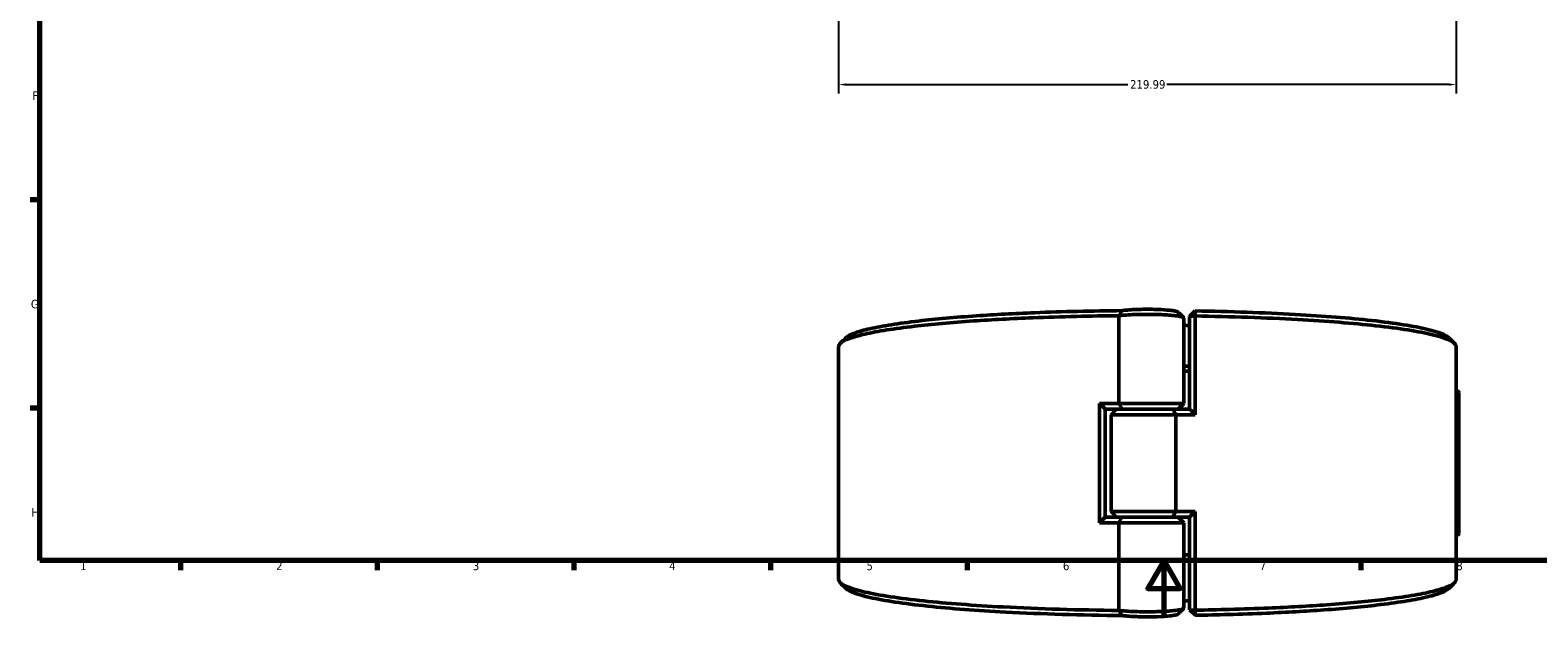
# Model space of a CAD drawing. Header units: millimetres. Extents: x 0 to 893, y 0 to 988.
# Tile 1 of 20: x 17 to 554, y 0 to 209. Entities that reach past the tile are written whole.
import ezdxf

# ---------------------------------------------------------------- set-up
doc = ezdxf.new("R2010")
doc.units = ezdxf.units.MM
for name, color, linetype, lineweight in [('Border (ANSI)', 7, 'Continuous', 70), ('Dimension (ANSI)', 7, 'Continuous', 25), ('Visible (ANSI)', 7, 'Continuous', 50), ('Visible Narrow (ANSI)', 7, 'Continuous', 35)]:
    doc.layers.add(name, color=color, linetype=linetype, lineweight=lineweight)
doc.styles.add('Note Text (ANSI)', font='tahoma.ttf')
doc.dimstyles.new('Default - mm (ANSI)', dxfattribs={"dimtxt": 3.048, "dimasz": 2.5, "dimexe": 3.175, "dimexo": 1.6002, "dimgap": 0.8, "dimtad": 0, "dimtoh": 1, "dimrnd": 1e-08, "dimzin": 4, "dimdsep": 46, "dimtxsty": 'Note Text (ANSI)', "dimcen": 0.09, "dimdle": 10, "dimclrd": 256, "dimclre": 256, "dimclrt": 256, "dimadec": 1, "dimazin": 1, "dimtfac": 1, "dimtofl": 0, "dimtmove": 0, "dimatfit": 3, "dimfxl": 1, "dimtolj": 1, "dimtzin": 4, "dimlwd": -1, "dimlwe": -1, "dimarcsym": 0})

# ---------------------------------------------------------------- blocks, each defined once
blk = doc.blocks.new('Borders Default Border')
at = {"layer": 'Border (ANSI)'}
for p, q in [((20, 148.5), (16.55, 148.5)), ((20, 74.25), (16.55, 74.25)), ((70.08, 20), (70.08, 16.55)), ((140.17, 20), (140.17, 16.55)), ((210.25, 20), (210.25, 16.55)), ((280.33, 20), (280.33, 16.55)), ((350.42, 20), (350.42, 16.55)), ((490.58, 20), (490.58, 16.55))]:
    blk.add_line(p, q, dxfattribs=at)
at = {"layer": 'Border (ANSI)', "flags": 128}
for points in [[(20, 20), (20, 574), (821, 574), (821, 20), (20, 20)], [(420.5, 0), (420.5, 20), (414.73, 10), (426.27, 10), (420.5, 20)]]:
    blk.add_lwpolyline(points, dxfattribs=at)
at = {"layer": 'Border (ANSI)', "char_height": 3.05, "attachment_point": 7, "style": 'Note Text (ANSI)'}
for s, insert in [('F', (17.29, 184.1)), ('G', (16.81, 109.79)), ('H', (16.97, 35.6)), ('1', (34.35, 16.55)), ('2', (104.2, 16.55)), ('3', (174.26, 16.49)), ('4', (244.23, 16.55)), ('5', (314.48, 16.49)), ('6', (384.49, 16.49)), ('7', (454.6, 16.55)), ('8', (524.63, 16.48))]:
    blk.add_mtext(s, dxfattribs=dict(at, insert=insert))
blk = doc.blocks.new('*D7')
at = {"layer": 'Defpoints', "color": 0, "transparency": 16777216}
for p in [(304.58, 326.48), (524.58, 327.54), (524.58, 189.59)]:
    blk.add_point(p, dxfattribs=at)
at = {"layer": 'Dimension (ANSI)', "transparency": 16777216}
for p, q in [((304.58, 324.88), (304.58, 186.42)), ((524.58, 325.94), (524.58, 186.42)), ((307.08, 189.59), (407.62, 189.59)), ((522.08, 189.59), (421.54, 189.59))]:
    blk.add_line(p, q, dxfattribs=at)
for points in [[(307.08, 190.01), (307.08, 189.18), (304.58, 189.59)], [(522.08, 190.01), (522.08, 189.18), (524.58, 189.59)]]:
    blk.add_solid(points, dxfattribs=at)
at = {"layer": 'Dimension (ANSI)', "transparency": 16777216, "insert": (408.42, 191.18), "char_height": 3.048, "attachment_point": 1, "style": 'Note Text (ANSI)'}
blk.add_mtext('\\A1;219.99', dxfattribs=at)

msp = doc.modelspace()

# ---------------------------------------------------------------- linework, layer by layer
at = {"layer": 'Visible (ANSI)'}
for p, q in [((429.631, 106.951), (431.631, 108.93)), ((404.464, 107.213), (404.464, 75.958)), ((427.531, 75.958), (427.531, 106.397)), ((431.609, 107.133), (429.631, 106.951)), ((429.631, 106.951), (429.631, 73.939)), ((431.609, 71.958), (431.609, 107.133)), ((304.581, 13.216), (304.581, 96.201)), ((524.581, 13.216), (524.581, 96.201)), ((397.552, 75.958), (397.552, 33.458)), ((397.552, 75.958), (404.464, 75.958)), ((404.464, 75.958), (427.531, 75.958)), ((425.531, 73.958), (427.531, 75.958)), ((525.107, 80.333), (524.581, 80.361)), ((525.581, 79.834), (525.581, 29.583)), ((399.531, 73.977), (399.531, 35.439)), ((405.535, 73.958), (399.531, 73.958)), ((403.631, 73.958), (401.631, 71.958)), ((424.698, 71.958), (401.631, 71.958)), ((401.631, 37.458), (401.631, 71.958)), ((423.627, 73.958), (405.535, 73.958)), ((405.535, 73.958), (423.627, 73.958)), ((423.627, 73.958), (429.631, 73.958)), ((431.609, 71.958), (424.698, 71.958)), ((424.698, 37.458), (424.698, 71.958)), ((404.464, 33.458), (397.552, 33.458)), ((399.531, 35.458), (405.535, 35.458)), ((401.631, 37.458), (424.698, 37.458)), ((403.631, 35.458), (401.631, 37.458)), ((427.531, 33.458), (404.464, 33.458)), ((404.464, 33.458), (404.464, 2.204)), ((405.535, 35.458), (423.627, 35.458)), ((423.627, 35.458), (405.535, 35.458)), ((429.631, 35.458), (423.627, 35.458)), ((424.698, 37.458), (431.609, 37.458)), ((425.531, 35.458), (427.531, 33.458)), ((427.531, 3.02), (427.531, 33.458)), ((429.631, 35.477), (429.631, 2.465)), ((431.609, 2.284), (431.609, 37.458)), ((525.107, 29.083), (524.581, 29.056)), ((429.631, 2.465), (431.609, 2.284)), ((431.631, 0.487), (429.631, 2.465))]:
    msp.add_line(p, q, dxfattribs=at)
for centre, radius, start, end in [((414.581, 54.708), 51, 72.83658, 75.29031), ((525.081, 79.834), 0.5, 0, 87), ((525.081, 29.583), 0.5, 273, 0), ((414.581, 54.708), 51, 284.70969, 287.16342)]:
    msp.add_arc(centre, radius, start, end, dxfattribs=at)
for points, knots in [([(405.538, 109.028), (400.207, 108.983), (394.91, 108.898), (384.499, 108.65), (379.385, 108.487), (367.14, 107.994), (360.181, 107.621), (349.894, 106.916), (346.251, 106.63), (339.358, 106.014), (336.108, 105.683), (329.521, 104.922), (326.269, 104.483), (320.458, 103.562), (317.899, 103.079), (313.531, 102.081), (311.721, 101.565), (308.895, 100.511), (307.877, 99.974), (307.266, 99.432), (307.215, 99.387), (307.167, 99.342), (307.122, 99.296)], [-3.057758, -3.057758, -3.057758, -3.057758, -2.9091478, -2.9091478, -2.7605376, -2.7605376, -2.5427232, -2.5427232, -2.4145971, -2.4145971, -2.286471, -2.286471, -2.1357345, -2.1357345, -1.9849979, -1.9849979, -1.8342613, -1.8342613, -1.6835247, -1.6835247, -1.6835247, -1.6709535, -1.6709535, -1.6709535, -1.6709535]), ([(404.464, 107.213), (405.023, 107.284), (405.656, 107.349), (408.147, 107.558), (410.35, 107.658), (414.717, 107.725), (416.859, 107.705), (420.771, 107.566), (422.544, 107.45), (424.848, 107.204), (425.596, 107.096), (426.172, 106.979), (426.747, 106.862), (427.15, 106.737), (427.473, 106.538), (427.53, 106.467), (427.529, 106.397)], [-4.0504507, -4.0504507, -4.0504507, -4.0504507, -3.8407027, -3.8407027, -3.2936987, -3.2936987, -2.8015792, -2.8015792, -2.3200674, -2.3200674, -2.0191226, -2.0191226, -2.0191226, -1.7181778, -1.7181778, -1.5553537, -1.5553537, -1.5553537, -1.5553537]), ([(405.538, 109.028), (405.354, 108.728), (405.174, 108.427), (404.819, 107.825), (404.644, 107.522), (404.472, 107.219)], [-0.28321923, -0.28321923, -0.28321923, -0.28321923, -0.14163621, -0.14163621, 0, 0, 0, 0]), ([(425.476, 108.517), (425.458, 108.534), (425.437, 108.551), (425.25, 108.678), (424.924, 108.785), (424.447, 108.885), (423.97, 108.984), (423.343, 109.076), (421.397, 109.287), (419.885, 109.386), (416.537, 109.505), (414.697, 109.523), (410.951, 109.465), (409.066, 109.379), (406.775, 109.186), (406.1, 109.111), (405.538, 109.028)], [1.6708864, 1.6708864, 1.6708864, 1.6708864, 1.7181778, 1.7181778, 2.0191226, 2.0191226, 2.0191226, 2.3200674, 2.3200674, 2.8015792, 2.8015792, 3.2936987, 3.2936987, 3.8407027, 3.8407027, 4.113669, 4.113669, 4.113669, 4.113669]), ([(431.609, 107.133), (431.613, 107.432), (431.617, 107.732), (431.624, 108.331), (431.627, 108.63), (431.631, 108.93)], [-0.27027253, -0.27027253, -0.27027253, -0.27027253, -0.13514386, -0.13514386, 0, 0, 0, 0]), ([(522.039, 99.296), (520.989, 100.346), (518.408, 101.38), (509.644, 103.512), (502.874, 104.586), (486.641, 106.381), (477.382, 107.12), (456.179, 108.308), (444.082, 108.73), (431.631, 108.93)], [-1.4706391, -1.4706391, -1.4706391, -1.4706391, -1.1791536, -1.1791536, -0.8329778, -0.8329778, -0.5088597, -0.5088597, -0.1585481, -0.1585481, -0.1585481, -0.1585481]), ([(304.583, 96.201), (304.582, 96.623), (304.821, 97.045), (305.301, 97.464), (305.933, 98.016), (306.979, 98.563), (309.875, 99.635), (311.725, 100.16), (316.188, 101.177), (318.8, 101.668), (324.726, 102.605), (328.041, 103.051), (334.752, 103.826), (338.062, 104.162), (345.08, 104.789), (348.789, 105.08), (359.258, 105.797), (366.338, 106.176), (378.792, 106.678), (383.993, 106.843), (394.279, 107.088), (399.355, 107.172), (404.464, 107.219)], [1.5689782, 1.5689782, 1.5689782, 1.5689782, 1.6835247, 1.6835247, 1.6835247, 1.8342613, 1.8342613, 1.9849979, 1.9849979, 2.1357345, 2.1357345, 2.286471, 2.286471, 2.4145971, 2.4145971, 2.5427232, 2.5427232, 2.7605376, 2.7605376, 2.9091478, 2.9091478, 3.0493207, 3.0493207, 3.0493207, 3.0493207]), ([(431.609, 107.133), (444.378, 106.931), (456.79, 106.501), (478.452, 105.287), (487.878, 104.536), (504.415, 102.71), (511.32, 101.617), (520.415, 99.413), (523.101, 98.322), (524.116, 97.216), (524.425, 96.879), (524.58, 96.54), (524.581, 96.201)], [0.1557141, 0.1557141, 0.1557141, 0.1557141, 0.5088597, 0.5088597, 0.8329778, 0.8329778, 1.1791536, 1.1791536, 1.4806404, 1.4806404, 1.4806404, 1.5726145, 1.5726145, 1.5726145, 1.5726145]), ([(404.464, 2.197), (390.104, 2.331), (376.014, 2.752), (352.762, 3.987), (343.171, 4.717), (326.229, 6.504), (319.081, 7.581), (309.494, 9.764), (306.564, 10.849), (305.301, 11.952), (304.821, 12.372), (304.581, 12.794), (304.581, 13.216)], [-3.0493207, -3.0493207, -3.0493207, -3.0493207, -2.6553113, -2.6553113, -2.3311953, -2.3311953, -1.9849979, -1.9849979, -1.6835247, -1.6835247, -1.6835247, -1.5689782, -1.5689782, -1.5689782, -1.5689782]), ([(524.579, 13.216), (524.58, 12.877), (524.425, 12.538), (524.116, 12.2), (523.608, 11.647), (522.685, 11.098), (520.03, 10.02), (518.298, 9.49), (514.064, 8.464), (511.563, 7.967), (505.847, 7.017), (502.633, 6.563), (496.096, 5.773), (492.862, 5.43), (485.985, 4.787), (482.342, 4.488), (472.036, 3.747), (465.042, 3.352), (453.222, 2.845), (448.611, 2.682), (439.867, 2.439), (435.757, 2.349), (431.609, 2.284)], [-1.5726145, -1.5726145, -1.5726145, -1.5726145, -1.4806404, -1.4806404, -1.4806404, -1.329897, -1.329897, -1.1791536, -1.1791536, -1.0284101, -1.0284101, -0.8776667, -0.8776667, -0.7495348, -0.7495348, -0.6214029, -0.6214029, -0.4035786, -0.4035786, -0.2704136, -0.2704136, -0.1557141, -0.1557141, -0.1557141, -0.1557141]), ([(307.122, 10.12), (307.167, 10.075), (307.215, 10.03), (307.266, 9.985), (308.487, 8.9), (311.346, 7.835), (320.731, 5.69), (327.741, 4.631), (344.374, 2.874), (353.796, 2.157), (376.92, 0.928), (391.102, 0.51), (405.538, 0.389)], [1.6709535, 1.6709535, 1.6709535, 1.6709535, 1.6835247, 1.6835247, 1.6835247, 1.9849979, 1.9849979, 2.3311953, 2.3311953, 2.6553113, 2.6553113, 3.057758, 3.057758, 3.057758, 3.057758]), ([(431.631, 0.487), (435.607, 0.55), (439.548, 0.637), (448.048, 0.874), (452.582, 1.033), (464.202, 1.532), (471.076, 1.921), (481.202, 2.649), (484.781, 2.943), (491.534, 3.575), (494.709, 3.913), (501.124, 4.689), (504.277, 5.135), (509.88, 6.069), (512.33, 6.558), (516.474, 7.566), (518.167, 8.086), (520.67, 9.11), (521.533, 9.613), (522.039, 10.12)], [0.1585481, 0.1585481, 0.1585481, 0.1585481, 0.2704136, 0.2704136, 0.4035786, 0.4035786, 0.6214029, 0.6214029, 0.7495348, 0.7495348, 0.8776667, 0.8776667, 1.0284101, 1.0284101, 1.1791536, 1.1791536, 1.329897, 1.329897, 1.4706391, 1.4706391, 1.4706391, 1.4706391]), ([(427.529, 3.02), (427.53, 2.949), (427.473, 2.879), (427.15, 2.68), (426.747, 2.554), (426.172, 2.437), (425.596, 2.321), (424.848, 2.212), (422.544, 1.967), (420.771, 1.85), (416.859, 1.711), (414.717, 1.691), (410.35, 1.758), (408.147, 1.858), (405.656, 2.067), (405.023, 2.132), (404.464, 2.204)], [1.5553537, 1.5553537, 1.5553537, 1.5553537, 1.7181778, 1.7181778, 2.0191226, 2.0191226, 2.0191226, 2.3200674, 2.3200674, 2.8015792, 2.8015792, 3.2936987, 3.2936987, 3.8407027, 3.8407027, 4.0504507, 4.0504507, 4.0504507, 4.0504507]), ([(404.472, 2.197), (404.643, 1.896), (404.817, 1.595), (405.172, 0.993), (405.353, 0.69), (405.538, 0.389)], [-0.28323159, -0.28323159, -0.28323159, -0.28323159, -0.14242531, -0.14242531, 0, 0, 0, 0]), ([(405.538, 0.389), (406.1, 0.306), (406.775, 0.231), (409.066, 0.037), (410.951, -0.049), (414.697, -0.106), (416.537, -0.089), (419.885, 0.03), (421.397, 0.13), (423.343, 0.34), (423.97, 0.432), (424.447, 0.532), (424.924, 0.632), (425.25, 0.738), (425.437, 0.865), (425.458, 0.882), (425.476, 0.9)], [-4.113669, -4.113669, -4.113669, -4.113669, -3.8407027, -3.8407027, -3.2936987, -3.2936987, -2.8015792, -2.8015792, -2.3200674, -2.3200674, -2.0191226, -2.0191226, -2.0191226, -1.7181778, -1.7181778, -1.6708864, -1.6708864, -1.6708864, -1.6708864]), ([(431.631, 0.487), (431.627, 0.786), (431.624, 1.086), (431.617, 1.685), (431.613, 1.984), (431.609, 2.284)], [-0.27027244, -0.27027244, -0.27027244, -0.27027244, -0.13512845, -0.13512845, 0, 0, 0, 0])]:
    msp.add_open_spline(points, degree=3, knots=knots, dxfattribs=at)
for points in [[(425.476, 108.517), (426.139, 107.853), (426.802, 107.19), (427.465, 106.527)], [(404.472, 107.219), (404.469, 107.217), (404.466, 107.215), (404.464, 107.213)], [(404.472, 107.219), (404.469, 107.219), (404.466, 107.219), (404.464, 107.219)], [(305.132, 97.307), (305.796, 97.97), (306.459, 98.633), (307.122, 99.296)], [(522.039, 99.296), (522.703, 98.633), (523.366, 97.97), (524.029, 97.307)], [(429.63, 89.243), (428.932, 89.231), (428.232, 89.22), (427.531, 89.21)], [(427.531, 87.412), (428.232, 87.422), (428.932, 87.434), (429.63, 87.446)], [(399.531, 73.977), (398.87, 74.635), (398.21, 75.295), (397.552, 75.958)], [(404.464, 75.958), (404.808, 75.29), (405.166, 74.619), (405.535, 73.958)], [(423.627, 73.958), (423.995, 73.297), (424.353, 72.626), (424.698, 71.958)], [(429.631, 73.939), (430.292, 73.282), (430.951, 72.621), (431.609, 71.958)], [(399.531, 35.439), (398.87, 34.782), (398.21, 34.121), (397.552, 33.458)], [(405.535, 35.458), (405.166, 34.797), (404.808, 34.126), (404.464, 33.458)], [(423.627, 35.458), (423.995, 36.119), (424.353, 36.79), (424.698, 37.458)], [(431.609, 37.458), (430.951, 36.795), (430.292, 36.135), (429.631, 35.477)], [(429.631, 21.971), (428.932, 21.983), (428.232, 21.994), (427.531, 22.005)], [(427.531, 20.207), (428.232, 20.196), (428.932, 20.185), (429.631, 20.174)], [(307.122, 10.12), (306.459, 10.783), (305.796, 11.447), (305.132, 12.11)], [(524.029, 12.11), (523.366, 11.447), (522.703, 10.783), (522.039, 10.12)], [(404.464, 2.204), (404.466, 2.201), (404.469, 2.199), (404.472, 2.197)], [(404.464, 2.197), (404.466, 2.197), (404.469, 2.197), (404.472, 2.197)], [(427.465, 2.889), (426.802, 2.226), (426.139, 1.563), (425.476, 0.9)]]:
    msp.add_open_spline(points, degree=3, dxfattribs=at)
at = {"layer": 'Visible Narrow (ANSI)'}
msp.add_line((525.107, 29.399), (525.107, 80.018), dxfattribs=at)

# ---------------------------------------------------------------- block references
msp.add_blockref('Borders Default Border', (0, 0))

# ---------------------------------------------------------------- dimensions: what is measured, and where the dimension line sits
at = {"layer": 'Dimension (ANSI)'}
dim = msp.add_linear_dim(base=(524.5756, 189.5942), p1=(304.5807, 326.4799), p2=(524.5756, 327.5392), angle=180, dimstyle='Default - mm (ANSI)', override={"dimgap": 0.8, "dimtoh": 0, "dimdec": 2, "dimtol": 0, "dimlim": 0, "dimtp": 0, "dimtm": 0, "dimtdec": 2, "dimatfit": 1}, dxfattribs=at)
dim.commit()
dim.dimension.update_dxf_attribs({"geometry": '*D7', "text_midpoint": (414.5807, 189.5942), "dimtype": 160})

doc.saveas('drawing.dxf')
